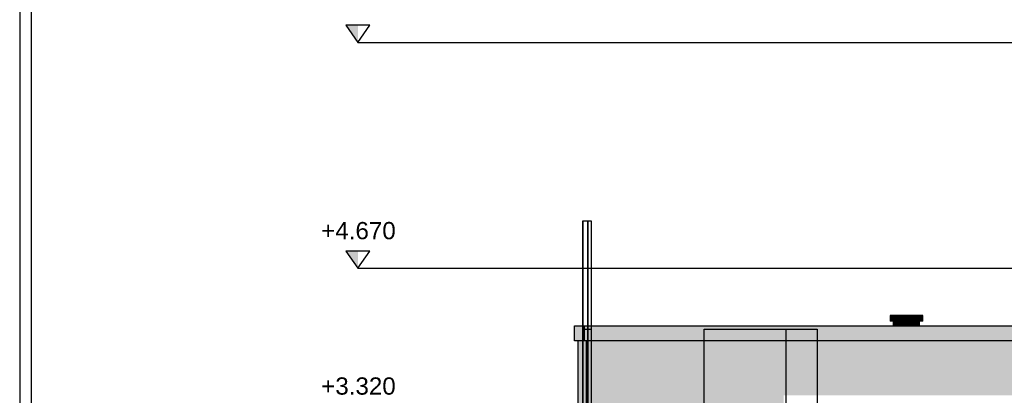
# Model space of a CAD drawing. Header units: metres. Extents: x 0 to 0.84, y 0 to 0.297.
# Tile 4 of 59: x 0.05 to 0.135, y 0.116 to 0.149. Entities that reach past the tile are written whole.
import ezdxf

# ---------------------------------------------------------------- set-up
doc = ezdxf.new("R2010")
doc.units = ezdxf.units.M
doc.linetypes.add('Teckovana 0.5x', pattern=[0.04, 0, -0.04])
doc.layers.add('Maßlinie 1_100', color=7, linetype='Continuous', lineweight=25)
doc.layers.add('Standard', color=7, linetype='Continuous', lineweight=25)
doc.styles.add('ARIAL', font='ARIAL.TTF')
picture_1 = doc.add_image_def('image4.jpg', size_in_pixel=(2048, 512))

msp = doc.modelspace()

# ---------------------------------------------------------------- hatches: boundary and pattern name
at = {"layer": 'Maßlinie 1_100', "linetype": 'Continuous', "lineweight": 25, "transparency": 33554687}
for points in [[(0.079188, 0.148413), (0.078138, 0.148413), (0.079188, 0.146913)], [(0.079188, 0.128801), (0.078138, 0.128801), (0.079188, 0.127301)]]:
    msp.add_hatch(color=7, dxfattribs=at).paths.add_polyline_path(points)
at = {"layer": 'Standard', "linetype": 'Continuous', "lineweight": 25, "true_color": 0xaaaaaa, "transparency": 33554687}
for points in [[(0.125362, 0.123199), (0.125362, 0.122699), (0.12547, 0.122699), (0.12547, 0.123199)], [(0.125849, 0.123199), (0.125849, 0.122699), (0.125957, 0.122699), (0.125957, 0.123199)], [(0.125729, 0.122699), (0.125662, 0.122699), (0.125662, 0.122299), (0.125729, 0.122299)], [(0.126217, 0.122699), (0.126149, 0.122699), (0.126149, 0.122299), (0.126217, 0.122299)]]:
    msp.add_hatch(color=253, dxfattribs=at).paths.add_polyline_path(points)
at = {"layer": 'Standard', "linetype": 'Continuous', "lineweight": 25, "transparency": 33554687}
for color, points in [(253, [(0.12547, 0.123199), (0.12547, 0.122699), (0.125764, 0.122699), (0.125764, 0.123199)]), (253, [(0.125957, 0.123199), (0.125957, 0.122699), (0.126251, 0.122699), (0.126251, 0.123199)]), (253, [(0.125913, 0.122699), (0.125729, 0.122699), (0.125729, 0.122299), (0.125913, 0.122299)]), (7, [(0.125913, 0.122699), (0.125729, 0.122699), (0.125729, 0.122322), (0.125888, 0.122423), (0.125913, 0.122441)]), (7, [(0.125913, 0.122699), (0.125913, 0.122441), (0.126149, 0.122516), (0.126149, 0.122699)]), (253, [(0.1264, 0.122699), (0.126217, 0.122699), (0.126217, 0.122299), (0.1264, 0.122299)]), (7, [(0.1264, 0.122699), (0.126217, 0.122699), (0.126217, 0.122322), (0.126375, 0.122423), (0.1264, 0.122441)]), (7, [(0.12665, 0.122699), (0.1264, 0.122699), (0.1264, 0.122441), (0.12665, 0.122521)]), (7, [(0.1269, 0.122699), (0.12665, 0.122699), (0.12665, 0.122521), (0.126873, 0.122521), (0.1269, 0.122529)]), (7, [(0.127083, 0.122699), (0.1269, 0.122699), (0.1269, 0.122529), (0.127083, 0.122529)]), (7, [(0.127149, 0.122699), (0.127083, 0.122699), (0.127083, 0.122529), (0.127125, 0.122481), (0.127149, 0.122481)]), (7, [(0.127165, 0.122699), (0.127149, 0.122699), (0.127149, 0.122524), (0.127165, 0.122529)]), (7, [(0.127347, 0.122699), (0.127165, 0.122699), (0.127165, 0.122529), (0.127347, 0.122529)]), (7, [(0.127413, 0.122699), (0.127347, 0.122699), (0.127347, 0.122529), (0.127389, 0.122481), (0.127413, 0.122481)]), (7, [(0.127648, 0.122699), (0.127413, 0.122699), (0.127413, 0.122521), (0.12762, 0.122521), (0.127648, 0.122529)]), (7, [(0.12783, 0.122699), (0.127648, 0.122699), (0.127648, 0.122529), (0.12783, 0.122529)]), (7, [(0.127896, 0.122699), (0.12783, 0.122699), (0.12783, 0.122529), (0.127872, 0.122481), (0.127896, 0.122481)]), (7, [(0.100635, 0.120999), (0.099035, 0.120999), (0.099035, 0.120787), (0.100635, 0.120788)]), (7, [(0.182358, 0.120899), (0.182358, 0.120999), (0.100635, 0.120999), (0.100635, 0.120788), (0.18238, 0.120853)])]:
    msp.add_hatch(color=color, dxfattribs=at).paths.add_polyline_path(points)
at = {"layer": 'Standard', "linetype": 'Continuous', "lineweight": 25, "true_color": 0xbababa, "transparency": 33554687}
for points in [[(0.125764, 0.123199), (0.125764, 0.122699), (0.125849, 0.122699), (0.125849, 0.123199)], [(0.126251, 0.123199), (0.126251, 0.122699), (0.126652, 0.122699), (0.126652, 0.123199)], [(0.097984, 0.122299), (0.097984, 0.120999), (0.098827, 0.120999), (0.098827, 0.122299)], [(0.098835, 0.122299), (0.098828, 0.121683), (0.098827, 0.121299), (0.098835, 0.121299), (0.098835, 0.120999), (0.098837, 0.120999), (0.098837, 0.122299)], [(0.125913, 0.122699), (0.125913, 0.122299), (0.126149, 0.122299), (0.126149, 0.122699)], [(0.12665, 0.122699), (0.1264, 0.122699), (0.1264, 0.122299), (0.12665, 0.122299)]]:
    msp.add_hatch(color=9, dxfattribs=at).paths.add_polyline_path(points)
at = {"layer": 'Standard', "linetype": 'Continuous', "lineweight": 25, "true_color": 0xc2c2c2, "transparency": 33554687}
for points in [[(0.126652, 0.123199), (0.126652, 0.122699), (0.127051, 0.122699), (0.127051, 0.123199)], [(0.127798, 0.122699), (0.127798, 0.123199), (0.127713, 0.123199), (0.127713, 0.122699)], [(0.1269, 0.122699), (0.12665, 0.122699), (0.12665, 0.122299), (0.1269, 0.122299)], [(0.127165, 0.122699), (0.127149, 0.122699), (0.127149, 0.122299), (0.127165, 0.122299)], [(0.127648, 0.122699), (0.127413, 0.122699), (0.127413, 0.122299), (0.127648, 0.122299)]]:
    msp.add_hatch(color=9, dxfattribs=at).paths.add_polyline_path(points)
at = {"layer": 'Standard', "linetype": 'Continuous', "lineweight": 25, "true_color": 0xc3c3c3, "transparency": 33554687}
for points in [[(0.127051, 0.123199), (0.127051, 0.122699), (0.127343, 0.122699), (0.127343, 0.123199)], [(0.127607, 0.122699), (0.127607, 0.123199), (0.127449, 0.123199), (0.127449, 0.122699)], [(0.127798, 0.123199), (0.127798, 0.122699), (0.12809, 0.122699), (0.12809, 0.123199)], [(0.127083, 0.122699), (0.1269, 0.122699), (0.1269, 0.122299), (0.127083, 0.122299)], [(0.127347, 0.122699), (0.127165, 0.122699), (0.127165, 0.122299), (0.127347, 0.122299)], [(0.12783, 0.122699), (0.127648, 0.122699), (0.127648, 0.122299), (0.12783, 0.122299)]]:
    msp.add_hatch(color=9, dxfattribs=at).paths.add_polyline_path(points)
at = {"layer": 'Standard', "linetype": 'Continuous', "lineweight": 25, "true_color": 0xbdbdbd, "transparency": 33554687}
for points in [[(0.127343, 0.123199), (0.127343, 0.122699), (0.127449, 0.122699), (0.127449, 0.123199)], [(0.127607, 0.123199), (0.127607, 0.122699), (0.127713, 0.122699), (0.127713, 0.123199)], [(0.12809, 0.123199), (0.12809, 0.122699), (0.128196, 0.122699), (0.128196, 0.123199)], [(0.127149, 0.122699), (0.127083, 0.122699), (0.127083, 0.122299), (0.127149, 0.122299)], [(0.127413, 0.122699), (0.127347, 0.122699), (0.127347, 0.122299), (0.127413, 0.122299)], [(0.127896, 0.122699), (0.12783, 0.122699), (0.12783, 0.122299), (0.127896, 0.122299)]]:
    msp.add_hatch(color=9, dxfattribs=at).paths.add_polyline_path(points)
at = {"layer": 'Standard', "linetype": 'Continuous', "lineweight": 25, "true_color": 0xd1d1d1, "transparency": 33554687}
h = msp.add_hatch(color=254, dxfattribs=at)
h.paths.add_polyline_path([(0.098827, 0.121299), (0.098827, 0.120999), (0.098835, 0.120999), (0.098835, 0.121299)])
h.paths.add_polyline_path([(0.098827, 0.122299), (0.098827, 0.121299), (0.098828, 0.121683), (0.098835, 0.122299)])
msp.add_hatch(color=254, dxfattribs=at).paths.add_polyline_path([(0.098837, 0.122299), (0.098837, 0.120999), (0.182358, 0.120999), (0.182358, 0.122299)])
at = {"layer": 'Standard', "linetype": 'Continuous', "lineweight": 25, "transparency": 33554687}
h = msp.add_hatch(color=7, dxfattribs=at)
h.paths.add_polyline_path([(0.098827, 0.121299), (0.098828, 0.121537), (0.098827, 0.121537)])
h.paths.add_polyline_path([(0.098827, 0.121299), (0.098827, 0.120999), (0.098835, 0.120999), (0.098835, 0.121299)])
at = {"layer": 'Standard', "linetype": 'Continuous', "lineweight": 25, "true_color": 0xd8d8d8, "transparency": 33554687}
for points in [[(0.098285, 0.118299), (0.098291, 0.118299), (0.098291, 0.120999), (0.098285, 0.120999)], [(0.098837, 0.120999), (0.098835, 0.120999), (0.098827, 0.120999), (0.098291, 0.120999), (0.098291, 0.118299), (0.099035, 0.118299), (0.099035, 0.120999), (0.099028, 0.120999)], [(0.098291, 0.118299), (0.098285, 0.118299), (0.098285, 0.113799), (0.098291, 0.113799)], [(0.099035, 0.118299), (0.098291, 0.118299), (0.098291, 0.113799), (0.099035, 0.113799)]]:
    msp.add_hatch(color=254, dxfattribs=at).paths.add_polyline_path(points)
at = {"layer": 'Standard', "linetype": 'Continuous', "lineweight": 25, "true_color": 0xf3f3f3, "transparency": 33554687}
for points in [[(0.099035, 0.118299), (0.100635, 0.118299), (0.100635, 0.120999), (0.099035, 0.120999)], [(0.100635, 0.118299), (0.099035, 0.118299), (0.099035, 0.113799), (0.100635, 0.113799)]]:
    msp.add_hatch(color=7, dxfattribs=at).paths.add_polyline_path(points)
h = msp.add_hatch(color=7, dxfattribs=at)
h.paths.add_polyline_path([(0.100635, 0.118299), (0.182928, 0.118299), (0.182928, 0.118999), (0.18289, 0.119249), (0.182853, 0.119499), (0.182784, 0.119957), (0.182779, 0.119984), (0.182774, 0.119999), (0.182676, 0.120222), (0.182358, 0.120899), (0.182358, 0.120999), (0.100635, 0.120999)])
h.paths.add_polyline_path([(0.184081, 0.119999), (0.184076, 0.119984), (0.184071, 0.119957), (0.184003, 0.119499), (0.183965, 0.119249), (0.183928, 0.118999), (0.183928, 0.118299), (0.184331, 0.118299), (0.184331, 0.120396)])
h = msp.add_hatch(color=7, dxfattribs=at)
h.paths.add_polyline_path([(0.100635, 0.118299), (0.100635, 0.113799), (0.116331, 0.113799), (0.116331, 0.115299), (0.116325, 0.115299), (0.11613, 0.115299), (0.11613, 0.116251), (0.116325, 0.116251), (0.183431, 0.116251), (0.183431, 0.116799), (0.182928, 0.118099), (0.182928, 0.118299)])
h.paths.add_polyline_path([(0.183928, 0.118099), (0.184331, 0.117057), (0.184331, 0.118299), (0.183928, 0.118299)])

# ---------------------------------------------------------------- linework, layer by layer
at = {"layer": 'Maßlinie 1_100', "color": 7, "linetype": 'Continuous', "lineweight": 25, "transparency": 33554687}
for p, q in [((0.080237, 0.148413), (0.078138, 0.148413)), ((0.078138, 0.148413), (0.079188, 0.146913)), ((0.079188, 0.146913), (0.080237, 0.148413)), ((0.079188, 0.146913), (0.079188, 0.146913)), ((0.079188, 0.146913), (0.079188, 0.146913)), ((0.079188, 0.146913), (0.079188, 0.146913)), ((0.079188, 0.146913), (0.079188, 0.146913)), ((0.080237, 0.128801), (0.078138, 0.128801)), ((0.078138, 0.128801), (0.079188, 0.127301)), ((0.079188, 0.127301), (0.080237, 0.128801)), ((0.079188, 0.127301), (0.079188, 0.127301)), ((0.079188, 0.127301), (0.079188, 0.127301)), ((0.079188, 0.127301), (0.079188, 0.127301)), ((0.079188, 0.127301), (0.079188, 0.127301))]:
    msp.add_line(p, q, dxfattribs=at)
at = {"layer": 'Maßlinie 1_100', "color": 7, "linetype": 'Teckovana 0.5x', "lineweight": 25, "transparency": 33554687}
for p, q in [((0.079188, 0.146913), (0.225924, 0.146913)), ((0.079188, 0.127301), (0.184482, 0.127301))]:
    msp.add_line(p, q, dxfattribs=at)
at = {"layer": 'Standard', "color": 7, "linetype": 'Continuous', "lineweight": 25, "transparency": 33554687}
for p, q in [((0.125362, 0.123199), (0.125362, 0.122699)), ((0.12547, 0.123199), (0.125362, 0.123199)), ((0.125764, 0.123199), (0.12547, 0.123199)), ((0.125849, 0.123199), (0.125764, 0.123199)), ((0.125849, 0.123199), (0.125849, 0.122699)), ((0.125957, 0.123199), (0.125849, 0.123199)), ((0.126251, 0.123199), (0.125957, 0.123199)), ((0.126652, 0.123199), (0.126251, 0.123199)), ((0.127051, 0.123199), (0.126652, 0.123199)), ((0.127343, 0.123199), (0.127051, 0.123199)), ((0.127449, 0.123199), (0.127343, 0.123199)), ((0.127449, 0.122699), (0.127449, 0.123199)), ((0.127607, 0.123199), (0.127449, 0.123199)), ((0.127713, 0.123199), (0.127607, 0.123199)), ((0.127798, 0.123199), (0.127713, 0.123199)), ((0.127713, 0.122699), (0.127713, 0.123199)), ((0.12809, 0.123199), (0.127798, 0.123199)), ((0.128196, 0.123199), (0.12809, 0.123199)), ((0.128196, 0.122699), (0.128196, 0.123199)), ((0.097984, 0.120999), (0.097984, 0.122299)), ((0.097984, 0.122299), (0.098827, 0.122299)), ((0.098827, 0.122299), (0.098827, 0.120999)), ((0.098827, 0.122299), (0.098835, 0.122299)), ((0.098828, 0.121683), (0.098835, 0.122299)), ((0.098835, 0.122299), (0.098837, 0.122299)), ((0.098837, 0.120999), (0.098837, 0.122299)), ((0.098837, 0.122299), (0.182358, 0.122299)), ((0.12547, 0.122699), (0.125362, 0.122699)), ((0.125764, 0.122699), (0.12547, 0.122699)), ((0.125662, 0.122299), (0.125662, 0.122699)), ((0.125849, 0.122699), (0.125764, 0.122699)), ((0.125957, 0.122699), (0.125849, 0.122699)), ((0.126251, 0.122699), (0.125957, 0.122699)), ((0.126149, 0.122299), (0.126149, 0.122699)), ((0.126652, 0.122699), (0.126251, 0.122699)), ((0.127051, 0.122699), (0.126652, 0.122699)), ((0.127343, 0.122699), (0.127051, 0.122699)), ((0.127149, 0.122699), (0.127149, 0.122299)), ((0.127449, 0.122699), (0.127343, 0.122699)), ((0.127413, 0.122699), (0.127413, 0.122299)), ((0.127607, 0.122699), (0.127449, 0.122699)), ((0.127713, 0.122699), (0.127607, 0.122699)), ((0.127798, 0.122699), (0.127713, 0.122699)), ((0.12809, 0.122699), (0.127798, 0.122699)), ((0.127896, 0.122699), (0.127896, 0.122299)), ((0.128196, 0.122699), (0.12809, 0.122699)), ((0.098827, 0.121299), (0.098828, 0.121683)), ((0.098827, 0.120999), (0.097984, 0.120999)), ((0.098285, 0.120999), (0.098285, 0.118299)), ((0.098835, 0.121299), (0.098827, 0.121299)), ((0.098835, 0.120999), (0.098827, 0.120999)), ((0.098835, 0.120999), (0.098835, 0.121299)), ((0.098837, 0.120999), (0.098835, 0.120999)), ((0.182358, 0.120999), (0.098837, 0.120999)), ((0.099035, 0.118299), (0.099035, 0.120999)), ((0.099035, 0.120999), (0.099035, 0.118299)), ((0.098285, 0.118299), (0.098285, 0.113799)), ((0.099035, 0.113799), (0.099035, 0.118299)), ((0.099035, 0.118299), (0.099035, 0.113799))]:
    msp.add_line(p, q, dxfattribs=at)
at = {"layer": 'Standard', "color": 254, "linetype": 'Continuous', "lineweight": 25, "true_color": 0xc4c4ff, "transparency": 33554687}
for points in [[(0.04984, 0.028599), (0.51774, 0.028599), (0.51774, 0.232599), (0.04984, 0.232599), (0.04984, 0.028599)], [(0.05084, 0.029599), (0.51674, 0.029599), (0.51674, 0.231599), (0.05084, 0.231599), (0.05084, 0.029599)]]:
    msp.add_lwpolyline(points, dxfattribs=at)

# ---------------------------------------------------------------- texts
at = {"layer": 'Maßlinie 1_100', "color": 7, "linetype": 'Continuous', "lineweight": 13, "transparency": 33554687, "char_height": 0.0015, "width": 0.00721322, "attachment_point": 7, "style": 'ARIAL'}
for s, insert in [('\\W1.00;+4.670', (0.076004, 0.129801)), ('\\W1.00;+3.320', (0.076004, 0.116299))]:
    msp.add_mtext(s, dxfattribs=dict(at, insert=insert))

# ---------------------------------------------------------------- pictures from other files: only their frames are drawn
at = {"layer": 'Standard', "color": 7, "linetype": 'Continuous', "lineweight": 25, "transparency": 33554687}
image = msp.add_image(picture_1, insert=(0.098712, 0.105599), size_in_units=(0.000418, 0.025823), dxfattribs=at)
image = msp.add_image(picture_1, insert=(0.098712, 0.105599), size_in_units=(0.00000246, 0.02582), dxfattribs=at)
image = msp.add_image(picture_1, insert=(0.09913, 0.105599), size_in_units=(0.000308, 0.025825), dxfattribs=at)
image = msp.add_image(picture_1, insert=(0.098712, 0.113799), size_in_units=(0.00000246, 0.0082), dxfattribs=at)
image = msp.add_image(picture_1, insert=(0.098712, 0.113799), size_in_units=(0.000418, 0.0082), dxfattribs=at)
image = msp.add_image(picture_1, insert=(0.09913, 0.113799), size_in_units=(0.000308, 0.0082), dxfattribs=at)
image = msp.add_image(picture_1, insert=(0.109245, 0.113799), size_in_units=(0.007086, 0.0082), dxfattribs=at)
image = msp.add_image(picture_1, insert=(0.109245, 0.113799), size_in_units=(0.009806, 0.0082), dxfattribs=at)

doc.saveas('drawing.dxf')
